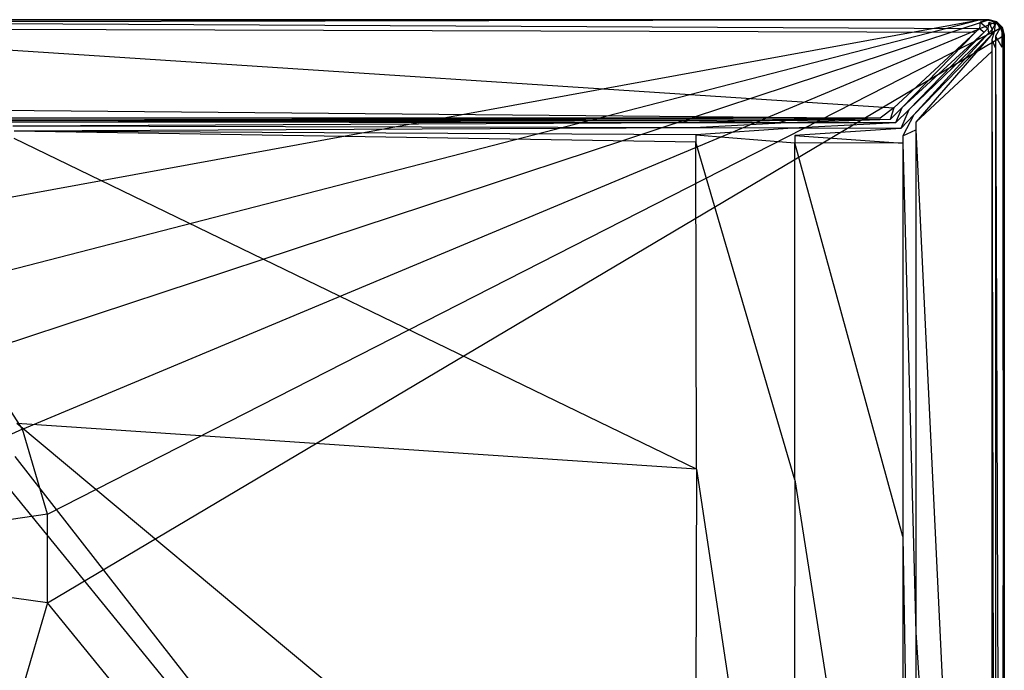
# Model space of a CAD drawing. Extents: x 0 to 1, y -0.7 to 0.
# Tile 7 of 7: x 0.61 to 1, y -0.26 to 0. Entities that reach past the tile are written whole.
import ezdxf

# ---------------------------------------------------------------- set-up
doc = ezdxf.new("R2010")
doc.units = 0
doc.layers.add('L1_WANNE_N_UDA1070ARA215V___0__', color=7, linetype='CONTINUOUS')

msp = doc.modelspace()

# ---------------------------------------------------------------- linework, layer by layer
at = {"layer": 'L1_WANNE_N_UDA1070ARA215V___0__', "color": 8}
for points, invisible_edges in [([(0.5, 0, 0.000703), (0.990248, 0), (0.5, 0), (0.5, 0, 0.000703)], 13), ([(0.990248, 0), (0.5, 0, 0.000703), (0.990271, 0, 0.000751), (0.990248, 0)], 14), ([(0.990248, 0), (0.5, -0.000161), (0.5, 0), (0.990248, 0)], 13), ([(0.5, -0.000161), (0.990248, 0), (0.989609, -0.00017), (0.5, -0.000161)], 14), ([(0.5, 0, 0.009683), (0.990271, 0, 0.000751), (0.5, 0, 0.000703), (0.5, 0, 0.009683)], 13), ([(0.990271, 0, 0.000751), (0.5, 0, 0.009683), (0.990563, 0, 0.010344), (0.990271, 0, 0.000751)], 14), ([(0.5, -0.001025, 0.013975), (0.990599, 0, 0.0115), (0.5, 0, 0.0115), (0.5, -0.001025, 0.013975)], 13), ([(0.990599, 0, 0.0115), (0.5, -0.001025, 0.013975), (0.990463, -0.001037, 0.013975), (0.990599, 0, 0.0115)], 14), ([(0.5, 0, 0.0115), (0.990563, 0, 0.010344), (0.5, 0, 0.009683), (0.5, 0, 0.0115)], 13), ([(0.990563, 0, 0.010344), (0.5, 0, 0.0115), (0.990599, 0, 0.0115), (0.990563, 0, 0.010344)], 14), ([(0.990248, 0), (0.993409, -0.000196), (0.989609, -0.00017), (0.990248, 0)], 13), ([(0.990271, 0, 0.000751), (0.993997, 0), (0.990248, 0), (0.990271, 0, 0.000751)], 13), ([(0.993409, -0.000196), (0.990248, 0), (0.993997, 0), (0.993409, -0.000196)], 14), ([(0.993997, 0), (0.990271, 0, 0.000751), (0.993997, 0, 0.000751), (0.993997, 0)], 14), ([(0.990563, 0, 0.010344), (0.993997, 0, 0.000751), (0.990271, 0, 0.000751), (0.990563, 0, 0.010344)], 13), ([(0.990463, -0.001037, 0.013975), (0.993997, 0, 0.0115), (0.990599, 0, 0.0115), (0.990463, -0.001037, 0.013975)], 13), ([(0.993997, 0, 0.0115), (0.990463, -0.001037, 0.013975), (0.99386, -0.001037, 0.013975), (0.993997, 0, 0.0115)], 14), ([(0.993997, 0, 0.000751), (0.990563, 0, 0.010344), (0.993997, 0, 0.01035), (0.993997, 0, 0.000751)], 14), ([(0.990599, 0, 0.0115), (0.993997, 0, 0.01035), (0.990563, 0, 0.010344), (0.990599, 0, 0.0115)], 13), ([(0.993997, 0, 0.01035), (0.990599, 0, 0.0115), (0.993997, 0, 0.0115), (0.993997, 0, 0.01035)], 14), ([(0.993997, 0), (0.996453, -0.00104), (0.993409, -0.000196), (0.993997, 0)], 13), ([(0.99386, -0.001037, 0.013975), (0.996442, -0.001766, 0.013975), (0.993997, 0, 0.0115), (0.99386, -0.001037, 0.013975)], 14), ([(0.993997, 0, 0.01035), (0.996998, -0.000804, 0.000751), (0.993997, 0, 0.000751), (0.993997, 0, 0.01035)], 13), ([(0.996998, -0.000804, 0.000751), (0.993997, 0, 0.01035), (0.996998, -0.000804, 0.01035), (0.996998, -0.000804, 0.000751)], 14), ([(0.996453, -0.00104), (0.993997, 0), (0.996998, -0.000804), (0.996453, -0.00104)], 14), ([(0.993997, 0, 0.0115), (0.996998, -0.000804, 0.01035), (0.993997, 0, 0.01035), (0.993997, 0, 0.0115)], 13), ([(0.996998, -0.000804, 0.01035), (0.993997, 0, 0.0115), (0.996998, -0.000804, 0.0115), (0.996998, -0.000804, 0.01035)], 14), ([(0.996442, -0.001766, 0.013975), (0.996998, -0.000804, 0.0115), (0.993997, 0, 0.0115), (0.996442, -0.001766, 0.013975)], 14), ([(0.993997, 0, 0.000751), (0.996998, -0.000804), (0.993997, 0), (0.993997, 0, 0.000751)], 13), ([(0.996998, -0.000804), (0.993997, 0, 0.000751), (0.996998, -0.000804, 0.000751), (0.996998, -0.000804)], 14), ([(0.989609, -0.00017), (0.5, -0.089818), (0.5, -0.000161), (0.989609, -0.00017)], 13), ([(0.5, -0.089818), (0.989609, -0.00017), (0.534748, -0.09481), (0.5, -0.089818)], 14), ([(0.990141, -0.003499, 0.015), (0.5, -0.001025, 0.013975), (0.5, -0.003499, 0.015), (0.990141, -0.003499, 0.015)], 13), ([(0.5, -0.001025, 0.013975), (0.990141, -0.003499, 0.015), (0.990463, -0.001037, 0.013975), (0.5, -0.001025, 0.013975)], 14), ([(0.988617, -0.004917, 0.015), (0.5, -0.003499, 0.015), (0.5, -0.004917, 0.015), (0.988617, -0.004917, 0.015)], 13), ([(0.5, -0.003499, 0.015), (0.988617, -0.004917, 0.015), (0.990141, -0.003499, 0.015), (0.5, -0.003499, 0.015)], 14), ([(0.989609, -0.00017), (0.56668, -0.10938), (0.534748, -0.09481), (0.989609, -0.00017)], 13), ([(0.56668, -0.10938), (0.989609, -0.00017), (0.993409, -0.000196), (0.56668, -0.10938)], 14), ([(0.993409, -0.000196), (0.593211, -0.132349), (0.56668, -0.10938), (0.993409, -0.000196)], 13), ([(0.593211, -0.132349), (0.993409, -0.000196), (0.996453, -0.00104), (0.593211, -0.132349)], 14), ([(0.996453, -0.00104), (0.61219, -0.161856), (0.593211, -0.132349), (0.996453, -0.00104)], 13), ([(0.61219, -0.161856), (0.996453, -0.00104), (0.99868, -0.003284), (0.61219, -0.161856)], 14), ([(0.99868, -0.003284), (0.62208, -0.195509), (0.61219, -0.161856), (0.99868, -0.003284)], 13), ([(0.62208, -0.195509), (0.99868, -0.003284), (0.999501, -0.006338), (0.62208, -0.195509)], 14), ([(0.991998, -0.004917, 0.015), (0.990141, -0.003499, 0.015), (0.988617, -0.004917, 0.015), (0.991998, -0.004917, 0.015)], 13), ([(0.993536, -0.003499, 0.015), (0.990463, -0.001037, 0.013975), (0.990141, -0.003499, 0.015), (0.993536, -0.003499, 0.015)], 13), ([(0.990141, -0.003499, 0.015), (0.991998, -0.004917, 0.015), (0.993536, -0.003499, 0.015), (0.990141, -0.003499, 0.015)], 14), ([(0.990463, -0.001037, 0.013975), (0.993536, -0.003499, 0.015), (0.99386, -0.001037, 0.013975), (0.990463, -0.001037, 0.013975)], 14), ([(0.9937, -0.005373, 0.015), (0.993536, -0.003499, 0.015), (0.991998, -0.004917, 0.015), (0.9937, -0.005373, 0.015)], 13), ([(0.995186, -0.00394, 0.015), (0.99386, -0.001037, 0.013975), (0.993536, -0.003499, 0.015), (0.995186, -0.00394, 0.015)], 13), ([(0.993536, -0.003499, 0.015), (0.9937, -0.005373, 0.015), (0.995186, -0.00394, 0.015), (0.993536, -0.003499, 0.015)], 14), ([(0.99386, -0.001037, 0.013975), (0.995186, -0.00394, 0.015), (0.996442, -0.001766, 0.013975), (0.99386, -0.001037, 0.013975)], 14), ([(0.996056, -0.00481, 0.015), (0.996442, -0.001766, 0.013975), (0.995186, -0.00394, 0.015), (0.996056, -0.00481, 0.015)], 13), ([(0.996442, -0.001766, 0.013975), (0.996056, -0.00481, 0.015), (0.998233, -0.003555, 0.013975), (0.996442, -0.001766, 0.013975)], 14), ([(0.996498, -0.006458, 0.015), (0.998233, -0.003555, 0.013975), (0.996056, -0.00481, 0.015), (0.996498, -0.006458, 0.015)], 13), ([(0.998233, -0.003555, 0.013975), (0.996998, -0.000804, 0.0115), (0.996442, -0.001766, 0.013975), (0.998233, -0.003555, 0.013975)], 14), ([(0.996998, -0.000804), (0.99868, -0.003284), (0.996453, -0.00104), (0.996998, -0.000804)], 13), ([(0.998233, -0.003555, 0.013975), (0.996498, -0.006458, 0.015), (0.998962, -0.006134, 0.013975), (0.998233, -0.003555, 0.013975)], 14), ([(0.996998, -0.000804, 0.000751), (0.999196, -0.002999, 0.01035), (0.999196, -0.002999, 0.000751), (0.996998, -0.000804, 0.000751)], 13), ([(0.999196, -0.002999, 0.01035), (0.996998, -0.000804, 0.000751), (0.996998, -0.000804, 0.01035), (0.999196, -0.002999, 0.01035)], 14), ([(0.99868, -0.003284), (0.996998, -0.000804), (0.999196, -0.002999), (0.99868, -0.003284)], 14), ([(0.996998, -0.000804, 0.01035), (0.999196, -0.002999, 0.0115), (0.999196, -0.002999, 0.01035), (0.996998, -0.000804, 0.01035)], 13), ([(0.999196, -0.002999, 0.0115), (0.996998, -0.000804, 0.01035), (0.996998, -0.000804, 0.0115), (0.999196, -0.002999, 0.0115)], 14), ([(0.996998, -0.000804, 0.0115), (0.998233, -0.003555, 0.013975), (0.999196, -0.002999, 0.0115), (0.996998, -0.000804, 0.0115)], 13), ([(0.996998, -0.000804), (0.999196, -0.002999, 0.000751), (0.999196, -0.002999), (0.996998, -0.000804)], 13), ([(0.999196, -0.002999, 0.000751), (0.996998, -0.000804), (0.996998, -0.000804, 0.000751), (0.999196, -0.002999, 0.000751)], 14), ([(0.999196, -0.002999, 0.0115), (0.998233, -0.003555, 0.013975), (0.998962, -0.006134, 0.013975), (0.999196, -0.002999, 0.0115)], 14), ([(0.999196, -0.002999), (0.999501, -0.006338), (0.99868, -0.003284), (0.999196, -0.002999)], 13), ([(0.999196, -0.002999, 0.0115), (0.998962, -0.006134, 0.013975), (1, -0.005998, 0.0115), (0.999196, -0.002999, 0.0115)], 14), ([(1, -0.005998, 0.000751), (0.999196, -0.002999, 0.01035), (1, -0.005998, 0.01035), (1, -0.005998, 0.000751)], 13), ([(0.999196, -0.002999, 0.01035), (1, -0.005998, 0.000751), (0.999196, -0.002999, 0.000751), (0.999196, -0.002999, 0.01035)], 14), ([(0.999501, -0.006338), (0.999196, -0.002999), (1, -0.005998), (0.999501, -0.006338)], 14), ([(1, -0.005998, 0.01035), (0.999196, -0.002999, 0.0115), (1, -0.005998, 0.0115), (1, -0.005998, 0.01035)], 13), ([(0.999196, -0.002999, 0.0115), (1, -0.005998, 0.01035), (0.999196, -0.002999, 0.01035), (0.999196, -0.002999, 0.0115)], 14), ([(0.999196, -0.002999), (1, -0.005998, 0.000751), (1, -0.005998), (0.999196, -0.002999)], 13), ([(1, -0.005998, 0.000751), (0.999196, -0.002999), (0.999196, -0.002999, 0.000751), (1, -0.005998, 0.000751)], 14), ([(0.956369, -0.034919, 0.015), (0.5, -0.004917, 0.015), (0.5, -0.034919, 0.015), (0.956369, -0.034919, 0.015)], 13), ([(0.5, -0.004917, 0.015), (0.956369, -0.034919, 0.015), (0.988617, -0.004917, 0.015), (0.5, -0.004917, 0.015)], 14), ([(0.999501, -0.006338), (0.62208, -0.230584), (0.62208, -0.195509), (0.999501, -0.006338)], 13), ([(0.62208, -0.230584), (0.999501, -0.006338), (0.999501, -0.011173), (0.62208, -0.230584)], 14), ([(0.95947, -0.034919, 0.015), (0.988617, -0.004917, 0.015), (0.956369, -0.034919, 0.015), (0.95947, -0.034919, 0.015)], 13), ([(0.988617, -0.004917, 0.015), (0.95947, -0.034919, 0.015), (0.991998, -0.004917, 0.015), (0.988617, -0.004917, 0.015)], 14), ([(0.962284, -0.035672, 0.015), (0.991998, -0.004917, 0.015), (0.95947, -0.034919, 0.015), (0.962284, -0.035672, 0.015)], 13), ([(0.991998, -0.004917, 0.015), (0.962284, -0.035672, 0.015), (0.9937, -0.005373, 0.015), (0.991998, -0.004917, 0.015)], 14), ([(0.964297, -0.037683, 0.015), (0.9937, -0.005373, 0.015), (0.962284, -0.035672, 0.015), (0.964297, -0.037683, 0.015)], 13), ([(0.9937, -0.005373, 0.015), (0.964297, -0.037683, 0.015), (0.994622, -0.006294, 0.015), (0.9937, -0.005373, 0.015)], 14), ([(0.965051, -0.040495, 0.015), (0.994622, -0.006294, 0.015), (0.964297, -0.037683, 0.015), (0.965051, -0.040495, 0.015)], 13), ([(0.994622, -0.006294, 0.015), (0.965051, -0.040495, 0.015), (0.995078, -0.007995, 0.015), (0.994622, -0.006294, 0.015)], 14), ([(0.994622, -0.006294, 0.015), (0.995186, -0.00394, 0.015), (0.9937, -0.005373, 0.015), (0.994622, -0.006294, 0.015)], 13), ([(0.995186, -0.00394, 0.015), (0.994622, -0.006294, 0.015), (0.996056, -0.00481, 0.015), (0.995186, -0.00394, 0.015)], 14), ([(0.995078, -0.007995, 0.015), (0.996056, -0.00481, 0.015), (0.994622, -0.006294, 0.015), (0.995078, -0.007995, 0.015)], 13), ([(0.996056, -0.00481, 0.015), (0.995078, -0.007995, 0.015), (0.996498, -0.006458, 0.015), (0.996056, -0.00481, 0.015)], 14), ([(0.995078, -0.007995, 0.015), (0.996498, -0.011233, 0.015), (0.996498, -0.006458, 0.015), (0.995078, -0.007995, 0.015)], 14), ([(0.996498, -0.006458, 0.015), (0.998962, -0.010913, 0.013975), (0.998962, -0.006134, 0.013975), (0.996498, -0.006458, 0.015)], 14), ([(0.998962, -0.010913, 0.013975), (0.996498, -0.006458, 0.015), (0.996498, -0.011233, 0.015), (0.998962, -0.010913, 0.013975)], 13), ([(0.998962, -0.006134, 0.013975), (1, -0.010778, 0.0115), (1, -0.005998, 0.0115), (0.998962, -0.006134, 0.013975)], 14), ([(1, -0.010778, 0.0115), (0.998962, -0.006134, 0.013975), (0.998962, -0.010913, 0.013975), (1, -0.010778, 0.0115)], 13), ([(1, -0.005998), (0.999501, -0.011173), (0.999501, -0.006338), (1, -0.005998)], 13), ([(0.999501, -0.011173), (1, -0.005998), (1, -0.010778), (0.999501, -0.011173)], 14), ([(1, -0.005998), (1, -0.010778, 0.000751), (1, -0.010778), (1, -0.005998)], 13), ([(1, -0.010778, 0.000751), (1, -0.005998), (1, -0.005998, 0.000751), (1, -0.010778, 0.000751)], 14), ([(1, -0.010778, 0.000751), (1, -0.005998, 0.01035), (1, -0.010778, 0.01035), (1, -0.010778, 0.000751)], 13), ([(1, -0.005998, 0.01035), (1, -0.010778, 0.000751), (1, -0.005998, 0.000751), (1, -0.005998, 0.01035)], 14), ([(1, -0.005998, 0.01035), (1, -0.010778, 0.0115), (1, -0.010778, 0.01035), (1, -0.005998, 0.01035)], 13), ([(1, -0.010778, 0.0115), (1, -0.005998, 0.01035), (1, -0.005998, 0.0115), (1, -0.010778, 0.0115)], 14), ([(0.999483, -0.693051), (0.62208, -0.230584), (0.999501, -0.011173), (0.999483, -0.693051)], 14), ([(0.965051, -0.040495, 0.015), (0.995078, -0.012611, 0.015), (0.995078, -0.007995, 0.015), (0.965051, -0.040495, 0.015)], 14), ([(0.996498, -0.011233, 0.015), (0.995078, -0.007995, 0.015), (0.995078, -0.012611, 0.015), (0.996498, -0.011233, 0.015)], 13), ([(0.995078, -0.012611, 0.015), (0.996498, -0.693542, 0.015), (0.996498, -0.011233, 0.015), (0.995078, -0.012611, 0.015)], 14), ([(0.996498, -0.011233, 0.015), (0.998962, -0.693866, 0.013975), (0.998962, -0.010913, 0.013975), (0.996498, -0.011233, 0.015)], 14), ([(0.998962, -0.693866, 0.013975), (0.996498, -0.011233, 0.015), (0.996498, -0.693542, 0.015), (0.998962, -0.693866, 0.013975)], 13), ([(1, -0.010778, 0.0115), (0.998962, -0.693866, 0.013975), (1, -0.694002, 0.0115), (1, -0.010778, 0.0115)], 13), ([(0.998962, -0.693866, 0.013975), (1, -0.010778, 0.0115), (0.998962, -0.010913, 0.013975), (0.998962, -0.693866, 0.013975)], 14), ([(0.999501, -0.011173), (1, -0.694002), (0.999483, -0.693051), (0.999501, -0.011173)], 13), ([(1, -0.694002), (0.999501, -0.011173), (1, -0.010778), (1, -0.694002)], 14), ([(1, -0.010778), (1, -0.694002, 0.000751), (1, -0.694002), (1, -0.010778)], 13), ([(1, -0.694002, 0.000751), (1, -0.010778), (1, -0.010778, 0.000751), (1, -0.694002, 0.000751)], 14), ([(1, -0.694002, 0.000751), (1, -0.010778, 0.01035), (1, -0.694002, 0.01035), (1, -0.694002, 0.000751)], 13), ([(1, -0.010778, 0.01035), (1, -0.694002, 0.000751), (1, -0.010778, 0.000751), (1, -0.010778, 0.01035)], 14), ([(1, -0.694002, 0.01035), (1, -0.010778, 0.0115), (1, -0.694002, 0.0115), (1, -0.694002, 0.01035)], 13), ([(1, -0.010778, 0.0115), (1, -0.694002, 0.01035), (1, -0.010778, 0.01035), (1, -0.010778, 0.0115)], 14), ([(0.965051, -0.043598, 0.015), (0.995078, -0.668877, 0.015), (0.995078, -0.012611, 0.015), (0.965051, -0.043598, 0.015)], 14), ([(0.995078, -0.012611, 0.015), (0.965051, -0.040495, 0.015), (0.965051, -0.043598, 0.015), (0.995078, -0.012611, 0.015)], 13), ([(0.996498, -0.693542, 0.015), (0.995078, -0.012611, 0.015), (0.995078, -0.668877, 0.015), (0.996498, -0.693542, 0.015)], 13), ([(0.950923, -0.038915, 0.015), (0.5, -0.034919, 0.015), (0.5, -0.039018, 0.015), (0.950923, -0.038915, 0.015)], 13), ([(0.5, -0.034919, 0.015), (0.950923, -0.038915, 0.015), (0.956369, -0.034919, 0.015), (0.5, -0.034919, 0.015)], 14), ([(0.954891, -0.03942, 0.015), (0.956369, -0.034919, 0.015), (0.950923, -0.038915, 0.015), (0.954891, -0.03942, 0.015)], 13), ([(0.956978, -0.04079, 0.015), (0.95947, -0.034919, 0.015), (0.954891, -0.03942, 0.015), (0.956978, -0.04079, 0.015)], 13), ([(0.956369, -0.034919, 0.015), (0.954891, -0.03942, 0.015), (0.95947, -0.034919, 0.015), (0.956369, -0.034919, 0.015)], 14), ([(0.95947, -0.034919, 0.015), (0.956978, -0.04079, 0.015), (0.962284, -0.035672, 0.015), (0.95947, -0.034919, 0.015)], 14), ([(0.959175, -0.042985, 0.015), (0.962284, -0.035672, 0.015), (0.956978, -0.04079, 0.015), (0.959175, -0.042985, 0.015)], 13), ([(0.962284, -0.035672, 0.015), (0.959175, -0.042985, 0.015), (0.964297, -0.037683, 0.015), (0.962284, -0.035672, 0.015)], 14), ([(0.959979, -0.045984, 0.015), (0.964297, -0.037683, 0.015), (0.959175, -0.042985, 0.015), (0.959979, -0.045984, 0.015)], 13), ([(0.964297, -0.037683, 0.015), (0.959979, -0.045984, 0.015), (0.965051, -0.040495, 0.015), (0.964297, -0.037683, 0.015)], 14), ([(0.950923, -0.038915, 0.015), (0.5, -0.039986, 0.014301), (0.908444, -0.039619, 0.014861), (0.950923, -0.038915, 0.015)], 14), ([(0.950923, -0.038915, 0.015), (0.5, -0.039018, 0.015), (0.5, -0.039986, 0.014301), (0.950923, -0.038915, 0.015)], 14), ([(0.908444, -0.039619, 0.014861), (0.5, -0.039986, 0.012843), (0.87011, -0.039685, 0.01323), (0.908444, -0.039619, 0.014861)], 14), ([(0.908444, -0.039619, 0.014861), (0.5, -0.039986, 0.014301), (0.5, -0.039986, 0.012843), (0.908444, -0.039619, 0.014861)], 14), ([(0.87011, -0.039685, 0.01323), (0.5, -0.039986, 0.007258), (0.603934, -0.039972, 0.00671), (0.87011, -0.039685, 0.01323)], 14), ([(0.87011, -0.039685, 0.01323), (0.5, -0.039986, 0.012843), (0.5, -0.039986, 0.007258), (0.87011, -0.039685, 0.01323)], 14), ([(0.872646, -0.039986, 0.013113), (0.87011, -0.039685, 0.01323), (0.603934, -0.039972, 0.00671), (0.872646, -0.039986, 0.013113)], 14), ([(0.872646, -0.039986, 0.013113), (0.603934, -0.039972, 0.00671), (0.604871, -0.039986, 0.005528), (0.872646, -0.039986, 0.013113)], 14), ([(0.875415, -0.040727, 0.013045), (0.604871, -0.039986, 0.005528), (0.606924, -0.040536, 0.005156), (0.875415, -0.040727, 0.013045)], 14), ([(0.875415, -0.040727, 0.013045), (0.872646, -0.039986, 0.013113), (0.604871, -0.039986, 0.005528), (0.875415, -0.040727, 0.013045)], 14), ([(0.608427, -0.042037, 0.005174), (0.875415, -0.040727, 0.013045), (0.606924, -0.040536, 0.005156), (0.608427, -0.042037, 0.005174)], 13), ([(0.875415, -0.040727, 0.013045), (0.608427, -0.042037, 0.005174), (0.877442, -0.042753, 0.013049), (0.875415, -0.040727, 0.013045)], 14), ([(0.608977, -0.044088, 0.00519), (0.877442, -0.042753, 0.013049), (0.608427, -0.042037, 0.005174), (0.608977, -0.044088, 0.00519)], 13), ([(0.877442, -0.042753, 0.013049), (0.608977, -0.044088, 0.00519), (0.878184, -0.04552, 0.013053), (0.877442, -0.042753, 0.013049)], 14), ([(0.911348, -0.039986, 0.014861), (0.908444, -0.039619, 0.014861), (0.87011, -0.039685, 0.01323), (0.911348, -0.039986, 0.014861)], 14), ([(0.911348, -0.039986, 0.014861), (0.87011, -0.039685, 0.01323), (0.872646, -0.039986, 0.013113), (0.911348, -0.039986, 0.014861)], 14), ([(0.914283, -0.040772, 0.014862), (0.872646, -0.039986, 0.013113), (0.875415, -0.040727, 0.013045), (0.914283, -0.040772, 0.014862)], 14), ([(0.914283, -0.040772, 0.014862), (0.911348, -0.039986, 0.014861), (0.872646, -0.039986, 0.013113), (0.914283, -0.040772, 0.014862)], 14), ([(0.877442, -0.042753, 0.013049), (0.914283, -0.040772, 0.014862), (0.875415, -0.040727, 0.013045), (0.877442, -0.042753, 0.013049)], 13), ([(0.914283, -0.040772, 0.014862), (0.877442, -0.042753, 0.013049), (0.916431, -0.042918, 0.014864), (0.914283, -0.040772, 0.014862)], 14), ([(0.878184, -0.04552, 0.013053), (0.916431, -0.042918, 0.014864), (0.877442, -0.042753, 0.013049), (0.878184, -0.04552, 0.013053)], 13), ([(0.911348, -0.039986, 0.014861), (0.950923, -0.038915, 0.015), (0.908444, -0.039619, 0.014861), (0.911348, -0.039986, 0.014861)], 13), ([(0.950923, -0.038915, 0.015), (0.911348, -0.039986, 0.014861), (0.954891, -0.03942, 0.015), (0.950923, -0.038915, 0.015)], 14), ([(0.914283, -0.040772, 0.014862), (0.954891, -0.03942, 0.015), (0.911348, -0.039986, 0.014861), (0.914283, -0.040772, 0.014862)], 13), ([(0.954891, -0.03942, 0.015), (0.914283, -0.040772, 0.014862), (0.956978, -0.04079, 0.015), (0.954891, -0.03942, 0.015)], 14), ([(0.916431, -0.042918, 0.014864), (0.956978, -0.04079, 0.015), (0.914283, -0.040772, 0.014862), (0.916431, -0.042918, 0.014864)], 13), ([(0.956978, -0.04079, 0.015), (0.916431, -0.042918, 0.014864), (0.959175, -0.042985, 0.015), (0.956978, -0.04079, 0.015)], 14), ([(0.959979, -0.045984, 0.015), (0.965051, -0.043598, 0.015), (0.965051, -0.040495, 0.015), (0.959979, -0.045984, 0.015)], 14), ([(0.878184, -0.048381, 0.013062), (0.608977, -0.044088, 0.00519), (0.608977, -0.046987, 0.005227), (0.878184, -0.048381, 0.013062)], 14), ([(0.878184, -0.04552, 0.013053), (0.608977, -0.044088, 0.00519), (0.878184, -0.048381, 0.013062), (0.878184, -0.04552, 0.013053)], 14), ([(0.916431, -0.042918, 0.014864), (0.878184, -0.04552, 0.013053), (0.917217, -0.04585, 0.014865), (0.916431, -0.042918, 0.014864)], 14), ([(0.917217, -0.048702, 0.014867), (0.878184, -0.04552, 0.013053), (0.878184, -0.048381, 0.013062), (0.917217, -0.048702, 0.014867)], 13), ([(0.878184, -0.04552, 0.013053), (0.917217, -0.048702, 0.014867), (0.917217, -0.04585, 0.014865), (0.878184, -0.04552, 0.013053)], 14), ([(0.917217, -0.04585, 0.014865), (0.959175, -0.042985, 0.015), (0.916431, -0.042918, 0.014864), (0.917217, -0.04585, 0.014865)], 13), ([(0.959175, -0.042985, 0.015), (0.917217, -0.04585, 0.014865), (0.959979, -0.045984, 0.015), (0.959175, -0.042985, 0.015)], 14), ([(0.959979, -0.048832, 0.015), (0.917217, -0.04585, 0.014865), (0.917217, -0.048702, 0.014867), (0.959979, -0.048832, 0.015)], 13), ([(0.917217, -0.04585, 0.014865), (0.959979, -0.048832, 0.015), (0.959979, -0.045984, 0.015), (0.917217, -0.04585, 0.014865)], 14), ([(0.959979, -0.048832, 0.015), (0.965051, -0.242306, 0.015), (0.965051, -0.043598, 0.015), (0.959979, -0.048832, 0.015)], 14), ([(0.965051, -0.043598, 0.015), (0.959979, -0.045984, 0.015), (0.959979, -0.048832, 0.015), (0.965051, -0.043598, 0.015)], 13), ([(0.995078, -0.668877, 0.015), (0.965051, -0.043598, 0.015), (0.965051, -0.242306, 0.015), (0.995078, -0.668877, 0.015)], 13), ([(0.878377, -0.177769, 0.0134), (0.608977, -0.046987, 0.005227), (0.610006, -0.159683, 0.006596), (0.878377, -0.177769, 0.0134)], 14), ([(0.878377, -0.177769, 0.0134), (0.878184, -0.048381, 0.013062), (0.608977, -0.046987, 0.005227), (0.878377, -0.177769, 0.0134)], 14), ([(0.917217, -0.181936, 0.014968), (0.878184, -0.048381, 0.013062), (0.878377, -0.177769, 0.0134), (0.917217, -0.181936, 0.014968)], 14), ([(0.917217, -0.181936, 0.014968), (0.917217, -0.048702, 0.014867), (0.878184, -0.048381, 0.013062), (0.917217, -0.181936, 0.014968)], 14), ([(0.959979, -0.204348, 0.015), (0.917217, -0.048702, 0.014867), (0.917217, -0.181936, 0.014968), (0.959979, -0.204348, 0.015)], 14), ([(0.959979, -0.048832, 0.015), (0.917217, -0.048702, 0.014867), (0.959979, -0.204348, 0.015), (0.959979, -0.048832, 0.015)], 14), ([(0.965051, -0.242306, 0.015), (0.959979, -0.048832, 0.015), (0.959979, -0.204348, 0.015), (0.965051, -0.242306, 0.015)], 13), ([(0.61219, -0.161856), (0.5, -0.213047), (0.593211, -0.132349), (0.61219, -0.161856)], 14), ([(0.62208, -0.195509), (0.5, -0.213047), (0.61219, -0.161856), (0.62208, -0.195509)], 14), ([(0.877953, -0.383746, 0.013404), (0.610006, -0.159683, 0.006596), (0.609358, -0.172726, 0.006611), (0.877953, -0.383746, 0.013404)], 14), ([(0.878377, -0.177769, 0.0134), (0.610006, -0.159683, 0.006596), (0.877953, -0.383746, 0.013404), (0.878377, -0.177769, 0.0134)], 14), ([(0.879718, -0.519649, 0.013408), (0.609358, -0.172726, 0.006611), (0.607323, -0.185797, 0.006629), (0.879718, -0.519649, 0.013408)], 14), ([(0.879718, -0.519649, 0.013408), (0.877953, -0.383746, 0.013404), (0.609358, -0.172726, 0.006611), (0.879718, -0.519649, 0.013408)], 14), ([(0.916844, -0.432365, 0.014969), (0.878377, -0.177769, 0.0134), (0.877953, -0.383746, 0.013404), (0.916844, -0.432365, 0.014969)], 13), ([(0.878377, -0.177769, 0.0134), (0.916844, -0.432365, 0.014969), (0.917217, -0.181936, 0.014968), (0.878377, -0.177769, 0.0134)], 14), ([(0.959618, -0.451864, 0.015), (0.917217, -0.181936, 0.014968), (0.916844, -0.432365, 0.014969), (0.959618, -0.451864, 0.015)], 13), ([(0.917217, -0.181936, 0.014968), (0.959618, -0.451864, 0.015), (0.959979, -0.204348, 0.015), (0.917217, -0.181936, 0.014968)], 14), ([(0.879718, -0.519649, 0.013408), (0.607323, -0.185797, 0.006629), (0.575877, -0.520127, 0.013423), (0.879718, -0.519649, 0.013408)], 14), ([(0.62208, -0.230584), (0.5, -0.213047), (0.62208, -0.195509), (0.62208, -0.230584)], 14), ([(0.964679, -0.499506, 0.015), (0.959979, -0.204348, 0.015), (0.959618, -0.451864, 0.015), (0.964679, -0.499506, 0.015)], 13), ([(0.959979, -0.204348, 0.015), (0.964679, -0.499506, 0.015), (0.965051, -0.242306, 0.015), (0.959979, -0.204348, 0.015)], 14), ([(0.62208, -0.230584), (0.61219, -0.264238), (0.5, -0.213047), (0.62208, -0.230584)], 14), ([(0.61219, -0.264238), (0.593211, -0.293744), (0.5, -0.213047), (0.61219, -0.264238)], 14), ([(0.62208, -0.230584), (0.999483, -0.693051), (0.61219, -0.264238), (0.62208, -0.230584)], 13), ([(0.994639, -0.681853, 0.015), (0.965051, -0.242306, 0.015), (0.964679, -0.499506, 0.015), (0.994639, -0.681853, 0.015)], 13), ([(0.965051, -0.242306, 0.015), (0.994639, -0.681853, 0.015), (0.995078, -0.668877, 0.015), (0.965051, -0.242306, 0.015)], 14)]:
    msp.add_3dface(points, dxfattribs=dict(at, invisible_edges=invisible_edges))

doc.saveas('drawing.dxf')
